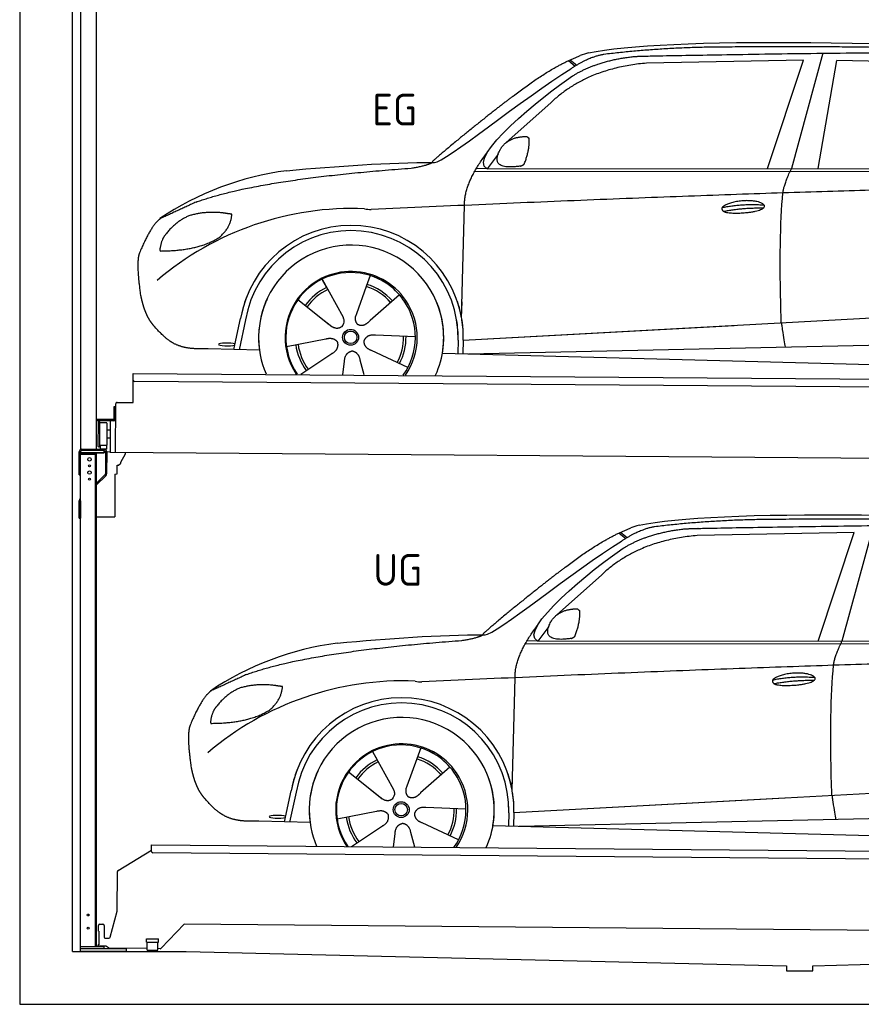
# Model space of a CAD drawing. Header units: millimetres. Extents: x -411 to 6777, y 0 to 6427.
# Tile 1 of 6: x 0 to 3183, y 0 to 3726. Entities that reach past the tile are written whole.
import ezdxf

# ---------------------------------------------------------------- set-up
doc = ezdxf.new("R2010")
doc.units = ezdxf.units.MM
for name, color, linetype, lineweight in [('car', 10, 'Continuous', 25), ('Gebäude', 7, 'Continuous', 25), ('Logo', 7, 'Continuous', 25), ('Plattform', 7, 'Continuous', 25), ('Ständer hinten', 7, 'Continuous', 25)]:
    doc.layers.add(name, color=color, linetype=linetype, lineweight=lineweight)
doc.styles.get("Standard").update_dxf_attribs({"font": 'ISOCP.SHX'})

# ---------------------------------------------------------------- blocks, each defined once
blk = doc.blocks.new('UG Plattfrom Gl550')
at = {"layer": 'Plattform'}
for p, q in [((498.1, 578.8), (498.2, 597.8)), ((498.2, 597.8), (498.3, 603.8)), ((498.3, 603.8), (5435.1, 560.7)), ((371.8, 506.3), (498.1, 583.5)), ((5429.8, 530.7), (503, 573.7)), ((368.7, 352.3), (369.4, 502.1)), ((342.2, 253.9), (368.7, 352.3)), ((297.4, 276.5), (297.6, 298.5)), ((302.6, 303.5), (314.6, 303.4)), ((319.6, 298.3), (319.2, 255.3)), ((621.4, 302.7), (535.3, 212)), ((5347, 261.5), (621.4, 302.7)), ((297.4, 276.5), (299.7, 276.5)), ((299.7, 276.5), (299.3, 225.5)), ((296.9, 220.5), (297, 225.5)), ((299.3, 225.5), (297, 225.5)), ((324.2, 250.3), (337.3, 250.2)), ((479.6, 234.9), (479.7, 247.9)), ((479.6, 234.9), (524.6, 234.5)), ((479.7, 247.9), (524.7, 247.5)), ((481.8, 204.9), (482.1, 234.9)), ((521.8, 204.6), (522.1, 234.6)), ((524.6, 234.5), (524.7, 247.5)), ((325.2, 220.3), (296.9, 220.5)), ((335.5, 213.3), (328.3, 219.2)), ((481.8, 210.9), (338.6, 212.2)), ((481.8, 204.9), (521.8, 204.6)), ((531.7, 210.5), (521.8, 210.6))]:
    blk.add_line(p, q, dxfattribs=at)
for centre, start, end in [((503.1, 578.7), 179.5, 269.5), ((374.4, 502.1), 121.4261, 179.5), ((302.6, 298.5), 89.5, 179.5), ((314.6, 298.4), 359.5, 89.5), ((324.2, 255.3), 179.5, 269.5), ((337.4, 255.2), 269.5, 344.9258), ((325.1, 215.3), 50.8402, 89.5), ((338.6, 217.2), 230.8402, 269.5), ((531.7, 215.5), 269.5, 316.4902)]:
    blk.add_arc(centre, 5, start, end, dxfattribs=at)
blk = doc.blocks.new('Palette EG Gl550')
at = {"layer": 'Plattform'}
for p, q in [((428.6, 2277), (429.5, 2387)), ((429.5, 2387), (5467.3, 2348)), ((5462.1, 2318), (434.2, 2357)), ((368.6, 2277.5), (428.6, 2277)), ((356.5, 2260.3), (356.1, 2214.3)), ((363.5, 2260.2), (356.5, 2260.3)), ((358.1, 2213.3), (358.5, 2260.3)), ((362.6, 2087.5), (363.6, 2272.5)), ((354.1, 2212.3), (292.8, 2212.8)), ((293.1, 2212.8), (293.1, 2207.8)), ((293.1, 2210.8), (355.1, 2210.3)), ((355.1, 2207.3), (293.1, 2207.8)), ((297.3, 2110.5), (298, 2204.5)), ((302, 2204.5), (301.3, 2110.5)), ((330, 2199.4), (329.3, 2115.2)), ((342.6, 2207.4), (341.7, 2087.7)), ((355.1, 2207.3), (355.1, 2210.3)), ((363.1, 2213.2), (358.1, 2213.3)), ((358.2, 2213.3), (363.1, 2213.2)), ((342.3, 2171.9), (329.8, 2172.3)), ((342.1, 2141.7), (329.5, 2141.8)), ((328.9, 2115), (303.9, 2115)), ((303.9, 2115), (303.9, 2100)), ((328.9, 2115), (303.9, 2115)), ((303.9, 2115), (303.9, 2100)), ((303.9, 2100), (328.9, 2100)), ((328.9, 2100), (303.9, 2100)), ((328.9, 2115), (328.9, 2100)), ((328.9, 2115), (328.9, 2100)), ((5465, 2048), (341.7, 2087.7))]:
    blk.add_line(p, q, dxfattribs=at)
for centre, radius, start, end in [((434.3, 2362), 5, 179.556, 269.556), ((368.6, 2272.5), 5, 89.556, 179.556), ((300, 2204.5), 2, 359.3444, 179.3444), ((302.4, 2200.4), 0.4, 179.3444, 271.7264), ((313.4, 1873.4), 326.8, 87.1681, 91.938), ((329.6, 2199.4), 0.4, 359.3444, 86.9565), ((354.1, 2214.3), 2.01, 269.7445, 359.3674), ((355.1, 2213.3), 3, 269.7663, 359.5554), ((355.1, 2213.3), 6, 269.556, 359.556), ((355.1, 2213.3), 6, 269.5566, 359.5553), ((299.3, 2110.5), 2, 179.3444, 359.3444), ((301.7, 2114.6), 0.4, 86.9623, 179.3444), ((302.7, 2123.3), 8.39, 263.3001, 278.0521), ((328.9, 2115.2), 0.4, 267.6536, 359.3444)]:
    blk.add_arc(centre, radius, start, end, dxfattribs=at)
blk = doc.blocks.new('Ständer hinten')
at = {"layer": 'Ständer hinten'}
for p, q in [((229.9, 5112), (229.9, 2098.6)), ((229.9, 5112), (289.9, 5112)), ((289.9, 2100), (289.9, 5112)), ((289.9, 4992), (312.9, 4992)), ((312.9, 4992), (312.9, 4490.7)), ((312.9, 4490.7), (289.9, 4491)), ((230, 2090), (230, 2087)), ((230, 2087), (318.9, 2087)), ((318.9, 2095), (235, 2095)), ((318.9, 2095), (318.9, 2087))]:
    blk.add_line(p, q, dxfattribs=at)
blk = doc.blocks.new('Car_EG')
at = {"layer": 'car'}
for p, q in [((3037.9, 3598.8), (2918.5, 3161.9)), ((2075.4, 3570.6), (2101.4, 3550.1)), ((2081.3, 3573.3), (2106.7, 3553.2)), ((2964.5, 3573), (2370.7, 3561.1)), ((2828.5, 3161.9), (2964.5, 3573)), ((3020.2, 3162), (3091, 3571.1)), ((3792.6, 3554.8), (3091, 3571.1)), ((2009.8, 3412.5), (1839, 3260.1)), ((1809.4, 3217), (1768.3, 3161.3)), ((1721.3, 3152.4), (4364.6, 3149.2)), ((1768.3, 3161.3), (1727, 3162.4)), ((1768.3, 3161.3), (4420.2, 3162.7)), ((1671.2, 2597.6), (1682.3, 3023.1)), ((1325.6, 2757.3), (1310.5, 2715.6)), ((1143.3, 2743.6), (1160.5, 2712.6)), ((1143.5, 2743.6), (1222.8, 2599.9)), ((1310.5, 2715.6), (1273.2, 2612.5)), ((1435.9, 2685.1), (1325, 2587)), ((1052.3, 2666.4), (1171, 2572.3)), ((1671.2, 2597.6), (1672.8, 2658.3)), ((1273.2, 2612.5), (1269.4, 2602.2)), ((1677.7, 2513), (3547.7, 2615.1)), ((810, 2477.3), (835.6, 2594.9)), ((854.1, 2589.5), (829.5, 2476.7)), ((1133.8, 2601.8), (1180.1, 2565.1)), ((1677.7, 2513), (2701.8, 2569)), ((1009, 2488.8), (1157.7, 2517.7)), ((1496.5, 2525.5), (1345.2, 2531.8)), ((1658.1, 2512.4), (1656.8, 2462)), ((1677.7, 2513), (1676.5, 2461.5)), ((1697, 2460.9), (3582.9, 2502.3)), ((907, 2474.7), (712.8, 2479.9)), ((1063.5, 2384.5), (1180.5, 2462.2)), ((1468.3, 2409.5), (1331, 2473.5)), ((1598.6, 2463.5), (3647.1, 2410.1)), ((1222.2, 2383.1), (1228.3, 2432.6)), ((1303.4, 2382.4), (1288.2, 2437.1))]:
    blk.add_line(p, q, dxfattribs=at)
for radius in [30.1, 23.6]:
    blk.add_circle((1251.5, 2523.8), radius, dxfattribs=at)
for centre, radius, start, end in [((2188.5, 3429.2), 174.5, 102.3489, 113.0153), ((1156.1, 2041.5), 1122.3, 97.5147, 123.9129), ((1259.2, 1870.1), 1141.2, 87.724, 130.3913), ((1332, 3124.5), 117.4, 256.4608, 268.6636), ((1253.6, 2522.9), 424.2, 10.1481, 170.2223), ((1253.4, 2522.7), 404.8, 358.5419, 170.499), ((1253.6, 2522.9), 350, 350.2258, 187.9239), ((1251.5, 2523.8), 245, 51.7123, 188.2101), ((1253.6, 2522.9), 250, 34.003, 143.5989), ((1251.5, 2523.8), 245, 30.221, 72.4019), ((1251.5, 2523.8), 209.6, 41.1302, 72.8747), ((1251.5, 2523.8), 209.6, 115.7372, 144.8747), ((1251.5, 2523.8), 200.6, 115.5705, 145.0215), ((1251.5, 2523.8), 200.6, 41.1155, 72.9111), ((1253.6, 2522.9), 424.2, 158.9384, 170.2223), ((1253.6, 2522.9), 350, 154.4856, 203.0931), ((1253.6, 2522.9), 350, 154.4856, 157.347), ((1253.6, 2522.9), 250, 143.5989, 213.5789), ((1251.5, 2523.8), 245, 144.4019, 214.6129), ((1253.6, 2522.9), 250, 143.5989, 147.9713), ((1251.5, 2523.8), 245, 143.0042, 147.4925), ((1251.5, 2523.8), 200.6, 41.1155, 44.3784), ((1251.5, 2523.8), 245, 324.3871, 34.5977), ((1253.6, 2522.9), 250, 325.4211, 34.003), ((1253.6, 2522.9), 250, 29.7422, 34.003), ((1253.6, 2522.9), 350, 350.2258, 23.1163), ((1253.6, 2522.9), 424.2, 358.6661, 18.6635), ((1253.6, 2522.9), 350, 335.9069, 11.3993), ((1253.6, 2522.9), 404.6, 358.5068, 9.6777), ((1253.6, 2522.9), 424.2, 358.6661, 9.1695), ((1251.5, 2523.8), 200.6, 187.5904, 217.0215), ((1251.5, 2523.8), 200.6, 331.5904, 1.0215), ((1251.5, 2523.8), 209.6, 331.7372, 0.8747), ((1251.5, 2523.8), 209.6, 187.7372, 216.8747)]:
    blk.add_arc(centre, radius, start, end, dxfattribs=at)
blk.add_ellipse((785.5, 2496.9), major_axis=(33.6, -0.3), ratio=0.157274, start_param=0.513473, end_param=5.704241, dxfattribs=at)
for points, degree in [([(2151.2, 3599.7), (2438.8, 3661.3), (3323.8, 3648), (4495.8, 3584.7)], 3), ([(2681.9, 3622.1), (2439, 3622), (2209.6, 3594.1)], 2), ([(3646, 3607.4), (3297.8, 3626.8), (2681.9, 3622.1)], 2), ([(1866.9, 3436.8), (2008, 3547.1), (2120.2, 3589.8)], 2), ([(2209.6, 3594.1), (2153.4, 3585.1), (2085, 3539.8)], 2), ([(2091.3, 3513.1), (2185.1, 3570.8), (2320.7, 3586)], 2), ([(1568.6, 3185.8), (1604.3, 3182), (1906.5, 3430.9), (2085, 3539.8)], 3), ([(2370.7, 3561.1), (2146.6, 3541.8), (2009.8, 3412.5)], 2), ([(1768.3, 3161.3), (1685.3, 3201.4), (1979.2, 3437.7), (2091.3, 3513.1)], 3), ([(1866.9, 3436.8), (1785.8, 3376.3), (1683.4, 3292.9), (1554.1, 3187.7), (1560, 3185.7)], 4), ([(1817.6, 3234.6), (1834.1, 3264.9), (1876.9, 3279)], 2), ([(1876.9, 3279), (1905.6, 3284.7), (1918.5, 3283.5)], 2), ([(1918.5, 3283.5), (1924.5, 3277.4), (1927, 3277.3)], 2), ([(1908.1, 3179.4), (1929.6, 3232.4), (1927, 3277.3)], 2), ([(1682.3, 3023.1), (1679.9, 3106.7), (1768.8, 3224)], 2), ([(1894.6, 3171.7), (1772.4, 3153), (1817.6, 3234.6)], 2), ([(1009.4, 3154.2), (1205.7, 3172.1), (1390.9, 3185.2), (1568.6, 3185.8)], 3), ([(1480.7, 3163.9), (1533.9, 3171.8), (1559.7, 3184.7)], 2), ([(1894.6, 3171.7), (1900.7, 3173.5), (1908.1, 3179.4)], 2), ([(667.1, 3035.4), (903.7, 3122), (1480.7, 3163.9)], 2), ([(2886.6, 3070), (2889.7, 3101), (2918.5, 3161.9)], 2), ([(4638.8, 3091), (3762.4, 3119.4), (1329.3, 3007.2)], 2), ([(667.1, 3035.4), (532.9, 2973.5)], 1), ([(2656.5, 3014.7), (2732, 3030.9), (2815.5, 3024.4)], 2), ([(643.1, 2984.4), (590.8, 2963.7), (552.7, 2913.7)], 2), ([(770, 2994.2), (702.5, 3001.9), (643.1, 2984.4)], 2), ([(752.9, 2900.7), (798.9, 2937.7), (802.6, 2989.5)], 2), ([(802.6, 2989.5), (784.9, 2991.6), (770, 2994.2)], 2), ([(2661.4, 3000.8), (2735.6, 3014.7), (2813.5, 3013.3)], 2), ([(532.9, 2973.5), (498.2, 2950.8), (453.2, 2843.7)], 2), ([(552.7, 2913.7), (534.5, 2893.9), (529.7, 2852.6)], 2), ([(531, 2850.3), (675.7, 2850.9), (752.9, 2900.7)], 2), ([(453.2, 2843.7), (446.7, 2827.8), (444.7, 2799.3), (445.7, 2766.9), (456.9, 2683.7)], 4), ([(529.7, 2852.6), (533.1, 2852.5), (531, 2850.3)], 2), ([(1171, 2572.3), (1194.3, 2550.4), (1217.6, 2563.8)], 2), ([(1157.7, 2517.7), (1188.4, 2526.4), (1203, 2503.9)], 2), ([(1180.5, 2462.2), (1208.5, 2477.6), (1203, 2503.9)], 2), ([(1331, 2473.5), (1301, 2484.5), (1302.5, 2511.3)], 2), ([(1345.2, 2531.8), (1313.5, 2535.8), (1302.5, 2511.3)], 2), ([(1228.3, 2432.6), (1229.5, 2464.6), (1255.5, 2471.5)], 2), ([(1288.2, 2437.1), (1282.2, 2468.5), (1255.5, 2471.5)], 2)]:
    blk.add_open_spline(points, degree=degree, dxfattribs=at)
for points, degree, knots in [([(2320.7, 3586), (2347.3, 3588), (2486.7, 3589.9), (3508.2, 3610), (4128.4, 3603.6), (4583.8, 3431), (4560.1, 3257.3)], 4, [0.0821318, 0.0821318, 0.0821318, 0.0821318, 0.0821318, 0.258851, 0.508851, 1, 1, 1, 1, 1]), ([(2880.4, 2578.7), (2879.9, 2592.3), (2879.5, 2605.6), (2879.1, 2618.8), (2873.5, 2808.7), (2876, 2959.1), (2886.6, 3070)], 3, [0, 0, 0, 0, 0.064923, 0.064923, 0.064923, 1, 1, 1, 1]), ([(2656.5, 3014.7), (2660.7, 3019.8), (2681.9, 3035.9), (2764.7, 3055.3), (2879.8, 3018.1), (2770.8, 2990.5), (2686, 2991.9), (2651.7, 2995.8), (2656.5, 3014.7)], 5, [0, 0, 0, 0, 0, 0, 0.300106, 0.500106, 0.700106, 1, 1, 1, 1, 1, 1]), ([(456.9, 2683.7), (457.7, 2679.5), (458.6, 2675.3), (459.5, 2671.1), (460.5, 2667.1), (464, 2652.3), (468, 2638.6), (472.4, 2626.1), (477.3, 2614.8)], 4, [0.4914944, 0.4914944, 0.4914944, 0.4914944, 0.4914944, 0.5422469, 0.5422469, 0.5422469, 0.5422469, 0.728655, 0.728655, 0.728655, 0.728655, 0.728655]), ([(476.9, 2615.5), (478.3, 2612.3), (479.7, 2609.2), (481.1, 2606.2), (482.6, 2603.3), (488.2, 2592.2), (494.2, 2582.8), (500.4, 2574.9), (506.9, 2567.4)], 4, [0.7288005, 0.7288005, 0.7288005, 0.7288005, 0.7288005, 0.7843928, 0.7843928, 0.7843928, 0.7843928, 1, 1, 1, 1, 1]), ([(1222.8, 2599.9), (1224.5, 2595.8), (1225.5, 2591.8), (1225.8, 2587.9), (1226.4, 2579.3), (1223.7, 2571.3), (1217.6, 2563.8)], 3, [0.2167758, 0.2167758, 0.2167758, 0.2167758, 0.4600873, 0.4600873, 0.4600873, 1, 1, 1, 1]), ([(1269.4, 2602.2), (1268.8, 2599), (1268.5, 2596), (1268.6, 2593.1), (1269, 2590.3), (1269.7, 2584.5), (1271.7, 2579.2), (1275.3, 2574.6), (1280.2, 2571.6)], 4, [0.3191838, 0.3191838, 0.3191838, 0.3191838, 0.3191838, 0.5438253, 0.5438253, 0.5438253, 0.5438253, 1, 1, 1, 1, 1]), ([(1325, 2587), (1325, 2587), (1325, 2587), (1325, 2587), (1325, 2587), (1315.9, 2577.3), (1305.2, 2567.4), (1290.9, 2565), (1280.2, 2571.6)], 4, [-0.000003, -0.000003, -0.000003, -0.000003, -0.000003, 0, 0, 0, 0, 1, 1, 1, 1, 1]), ([(2880.4, 2578.7), (2881, 2574), (2881.7, 2569.5), (2882.4, 2565.2), (2883, 2561.2), (2883.5, 2557.3), (2884.1, 2553.5), (2888.6, 2523.3), (2892.2, 2501.2), (2894.7, 2487.2)], 3, [-0.000011, -0.000011, -0.000011, -0.000011, 0.107576, 0.107576, 0.107576, 0.206414, 0.206414, 0.206414, 1, 1, 1, 1]), ([(712.8, 2479.9), (688.1, 2480.6), (632.5, 2477), (596.4, 2490.9), (552.8, 2516), (506.9, 2567.4)], 4, [0, 0, 0, 0, 0, 0.597866, 1, 1, 1, 1, 1])]:
    blk.add_open_spline(points, degree=degree, knots=knots, dxfattribs=at)
blk = doc.blocks.new('Car_147')
at = {"layer": 'car'}
for p, q in [((3229.2, 1811.5), (3109.9, 1374.6)), ((2266.8, 1783.3), (2292.7, 1762.8)), ((2272.6, 1786), (2298, 1765.9)), ((3155.8, 1785.7), (2562, 1773.8)), ((3019.9, 1374.6), (3155.8, 1785.7)), ((2201.2, 1625.2), (2030.4, 1472.8)), ((2000.7, 1429.7), (1959.6, 1374)), ((1912.6, 1365.1), (4556, 1361.9)), ((1959.6, 1374), (1918.4, 1375.1)), ((1959.6, 1374), (4611.6, 1375.4)), ((1862.5, 810.3), (1873.6, 1235.8)), ((1517, 970), (1501.9, 928.3)), ((1334.7, 956.3), (1351.9, 925.3)), ((1334.8, 956.3), (1414.2, 812.6)), ((1501.9, 928.3), (1464.5, 825.2)), ((1627.3, 897.8), (1516.3, 799.7)), ((1243.7, 879.1), (1362.3, 785)), ((1862.5, 810.3), (1864.1, 871)), ((1464.5, 825.2), (1460.7, 814.9)), ((1869, 725.7), (3739, 827.8)), ((1001.4, 690), (1027, 807.6)), ((1045.5, 802.2), (1020.9, 689.4)), ((1325.2, 814.5), (1371.4, 777.8)), ((1869, 725.7), (2893.1, 781.7)), ((1200.4, 701.5), (1349, 730.4)), ((1687.9, 738.2), (1536.6, 744.5)), ((1849.4, 725.1), (1848.1, 674.7)), ((1869, 725.7), (1867.8, 674.2)), ((1888.4, 673.6), (3774.2, 715)), ((1098.3, 687.4), (904.1, 692.6)), ((1254.9, 597.2), (1371.8, 674.9)), ((1659.6, 622.2), (1522.4, 686.2)), ((1789.9, 676.2), (3838.5, 622.8)), ((1413.6, 595.8), (1419.7, 645.3)), ((1494.8, 595.1), (1479.5, 649.8))]:
    blk.add_line(p, q, dxfattribs=at)
for radius in [30.1, 23.6]:
    blk.add_circle((1442.9, 736.5), radius, dxfattribs=at)
for centre, radius, start, end in [((2379.8, 1641.9), 174.5, 102.3489, 113.0153), ((1347.5, 254.1), 1122.3, 97.5147, 123.9129), ((1450.6, 82.8), 1141.2, 87.724, 130.3913), ((1523.4, 1337.2), 117.4, 256.4608, 268.6636), ((1445, 735.6), 424.2, 10.1481, 170.2223), ((1444.7, 735.4), 404.8, 358.5419, 170.499), ((1445, 735.6), 350, 350.2258, 187.9239), ((1442.9, 736.5), 245, 51.7123, 188.2101), ((1445, 735.6), 250, 34.003, 143.5989), ((1442.9, 736.5), 245, 30.221, 72.4019), ((1442.9, 736.5), 209.6, 41.1302, 72.8747), ((1442.9, 736.5), 209.6, 115.7372, 144.8747), ((1442.9, 736.5), 200.6, 115.5705, 145.0215), ((1442.9, 736.5), 200.6, 41.1155, 72.9111), ((1445, 735.6), 424.2, 158.9384, 170.2223), ((1445, 735.6), 350, 154.4856, 203.0931), ((1445, 735.6), 350, 154.4856, 157.347), ((1445, 735.6), 250, 143.5989, 213.5789), ((1442.9, 736.5), 245, 144.4019, 214.6129), ((1445, 735.6), 250, 143.5989, 147.9713), ((1442.9, 736.5), 245, 143.0042, 147.4925), ((1442.9, 736.5), 200.6, 41.1155, 44.3784), ((1442.9, 736.5), 245, 324.3871, 34.5977), ((1445, 735.6), 250, 325.4211, 34.003), ((1445, 735.6), 250, 29.7422, 34.003), ((1445, 735.6), 350, 350.2258, 23.1163), ((1445, 735.6), 424.2, 358.6661, 18.6635), ((1445, 735.6), 350, 335.9069, 11.3993), ((1445, 735.6), 404.6, 358.5068, 9.6777), ((1445, 735.6), 424.2, 358.6661, 9.1695), ((1442.9, 736.5), 209.6, 187.7372, 216.8747), ((1442.9, 736.5), 200.6, 187.5904, 217.0215), ((1442.9, 736.5), 200.6, 331.5904, 1.0215), ((1442.9, 736.5), 209.6, 331.7372, 0.8747)]:
    blk.add_arc(centre, radius, start, end, dxfattribs=at)
blk.add_ellipse((976.9, 709.6), major_axis=(33.6, -0.3), ratio=0.157274, start_param=0.513473, end_param=5.704241, dxfattribs=at)
for points, degree in [([(2342.5, 1812.4), (2630.1, 1874), (3515.1, 1860.7), (4687.1, 1797.4)], 3), ([(2873.2, 1834.8), (2630.4, 1834.7), (2401, 1806.8)], 2), ([(3837.4, 1820.1), (3489.2, 1839.5), (2873.2, 1834.8)], 2), ([(2058.2, 1649.5), (2199.3, 1759.8), (2311.6, 1802.5)], 2), ([(2401, 1806.8), (2344.7, 1797.8), (2276.3, 1752.5)], 2), ([(2282.7, 1725.8), (2376.5, 1783.5), (2512.1, 1798.7)], 2), ([(1760, 1398.5), (1795.6, 1394.7), (2097.9, 1643.6), (2276.3, 1752.5)], 3), ([(2562, 1773.8), (2337.9, 1754.5), (2201.2, 1625.2)], 2), ([(1959.6, 1374), (1876.6, 1414.1), (2170.6, 1650.4), (2282.7, 1725.8)], 3), ([(2058.2, 1649.5), (1977.1, 1589), (1874.8, 1505.6), (1745.4, 1400.4), (1751.4, 1398.4)], 4), ([(2009, 1447.3), (2025.5, 1477.6), (2068.2, 1491.7)], 2), ([(2068.2, 1491.7), (2096.9, 1497.4), (2109.8, 1496.2)], 2), ([(2109.8, 1496.2), (2115.9, 1490.1), (2118.3, 1490)], 2), ([(2099.5, 1392.1), (2120.9, 1445.1), (2118.3, 1490)], 2), ([(1873.6, 1235.8), (1871.3, 1319.4), (1960.2, 1436.7)], 2), ([(2086, 1384.4), (1963.8, 1365.7), (2009, 1447.3)], 2), ([(1200.7, 1366.9), (1397, 1384.8), (1582.2, 1397.9), (1760, 1398.5)], 3), ([(1672.1, 1376.6), (1725.2, 1384.5), (1751.1, 1397.4)], 2), ([(2086, 1384.4), (2092, 1386.2), (2099.5, 1392.1)], 2), ([(858.5, 1248.1), (1095.1, 1334.7), (1672.1, 1376.6)], 2), ([(3077.9, 1282.7), (3081.1, 1313.7), (3109.9, 1374.6)], 2), ([(4830.2, 1303.7), (3953.8, 1332.1), (1520.6, 1219.9)], 2), ([(858.5, 1248.1), (724.2, 1186.2)], 1), ([(2847.8, 1227.4), (2923.4, 1243.6), (3006.8, 1237.1)], 2), ([(834.4, 1197.1), (782.1, 1176.4), (744.1, 1126.4)], 2), ([(961.4, 1206.9), (893.8, 1214.6), (834.4, 1197.1)], 2), ([(944.2, 1113.4), (990.3, 1150.4), (994, 1202.2)], 2), ([(994, 1202.2), (976.3, 1204.3), (961.4, 1206.9)], 2), ([(2852.8, 1213.5), (2926.9, 1227.4), (3004.8, 1226)], 2), ([(724.2, 1186.2), (689.6, 1163.5), (644.6, 1056.4)], 2), ([(744.1, 1126.4), (725.8, 1106.6), (721.1, 1065.3)], 2), ([(722.4, 1063), (867.1, 1063.6), (944.2, 1113.4)], 2), ([(644.6, 1056.4), (638.1, 1040.5), (636, 1012), (637.1, 979.6), (648.2, 896.4)], 4), ([(721.1, 1065.3), (724.5, 1065.2), (722.4, 1063)], 2), ([(1362.3, 785), (1385.6, 763.1), (1409, 776.5)], 2), ([(1349, 730.4), (1379.8, 739.1), (1394.4, 716.6)], 2), ([(1371.8, 674.9), (1399.8, 690.3), (1394.4, 716.6)], 2), ([(1522.4, 686.2), (1492.4, 697.2), (1493.9, 724)], 2), ([(1536.6, 744.5), (1504.9, 748.5), (1493.9, 724)], 2), ([(1419.7, 645.3), (1420.9, 677.3), (1446.8, 684.2)], 2), ([(1479.5, 649.8), (1473.5, 681.2), (1446.8, 684.2)], 2)]:
    blk.add_open_spline(points, degree=degree, dxfattribs=at)
for points, degree, knots in [([(2512.1, 1798.7), (2538.6, 1800.7), (2678.1, 1802.6), (3699.5, 1822.7), (4319.8, 1816.3), (4775.2, 1643.7), (4751.5, 1470)], 4, [0.0821318, 0.0821318, 0.0821318, 0.0821318, 0.0821318, 0.258851, 0.508851, 1, 1, 1, 1, 1]), ([(3071.7, 791.4), (3071.2, 805), (3070.8, 818.3), (3070.4, 831.5), (3064.8, 1021.4), (3067.3, 1171.8), (3077.9, 1282.7)], 3, [0, 0, 0, 0, 0.064923, 0.064923, 0.064923, 1, 1, 1, 1]), ([(2847.8, 1227.4), (2852.1, 1232.5), (2873.2, 1248.6), (2956.1, 1268), (3071.1, 1230.8), (2962.2, 1203.2), (2877.4, 1204.6), (2843.1, 1208.5), (2847.8, 1227.4)], 5, [0, 0, 0, 0, 0, 0, 0.300106, 0.500106, 0.700106, 1, 1, 1, 1, 1, 1]), ([(648.2, 896.4), (649.1, 892.2), (650, 888), (650.9, 883.8), (651.9, 879.8), (655.4, 865), (659.4, 851.3), (663.8, 838.8), (668.6, 827.5)], 4, [0.4914944, 0.4914944, 0.4914944, 0.4914944, 0.4914944, 0.5422469, 0.5422469, 0.5422469, 0.5422469, 0.728655, 0.728655, 0.728655, 0.728655, 0.728655]), ([(668.3, 828.2), (669.7, 825), (671.1, 821.9), (672.5, 818.9), (673.9, 816), (679.6, 804.9), (685.5, 795.5), (691.8, 787.6), (698.3, 780.1)], 4, [0.7288005, 0.7288005, 0.7288005, 0.7288005, 0.7288005, 0.7843928, 0.7843928, 0.7843928, 0.7843928, 1, 1, 1, 1, 1]), ([(1414.2, 812.6), (1415.9, 808.5), (1416.8, 804.5), (1417.1, 800.6), (1417.8, 792), (1415.1, 784), (1409, 776.5)], 3, [0.2167758, 0.2167758, 0.2167758, 0.2167758, 0.4600873, 0.4600873, 0.4600873, 1, 1, 1, 1]), ([(1460.7, 814.9), (1460.2, 811.7), (1459.9, 808.7), (1460, 805.8), (1460.3, 803), (1461.1, 797.2), (1463.1, 791.9), (1466.6, 787.3), (1471.5, 784.3)], 4, [0.3191838, 0.3191838, 0.3191838, 0.3191838, 0.3191838, 0.5438253, 0.5438253, 0.5438253, 0.5438253, 1, 1, 1, 1, 1]), ([(1516.3, 799.7), (1516.3, 799.7), (1516.3, 799.7), (1516.3, 799.7), (1516.3, 799.7), (1507.2, 790), (1496.6, 780.1), (1482.3, 777.7), (1471.5, 784.3)], 4, [-0.000003, -0.000003, -0.000003, -0.000003, -0.000003, 0, 0, 0, 0, 1, 1, 1, 1, 1]), ([(3071.7, 791.4), (3072.4, 786.7), (3073.1, 782.2), (3073.7, 777.9), (3074.3, 773.9), (3074.9, 770), (3075.5, 766.2), (3080, 736), (3083.5, 713.9), (3086, 699.9)], 3, [-0.000011, -0.000011, -0.000011, -0.000011, 0.107576, 0.107576, 0.107576, 0.206414, 0.206414, 0.206414, 1, 1, 1, 1]), ([(904.1, 692.6), (879.5, 693.3), (823.8, 689.7), (787.8, 703.6), (744.1, 728.7), (698.3, 780.1)], 4, [0, 0, 0, 0, 0, 0.597866, 1, 1, 1, 1, 1])]:
    blk.add_open_spline(points, degree=degree, knots=knots, dxfattribs=at)
blk = doc.blocks.new('Ständer_hinten_GT190')
at = {"layer": 'Ständer hinten'}
for p, q in [((225, 2004), (225, 2090)), ((230, 200), (230, 2090)), ((319, 2087), (230, 2087)), ((235, 2100), (319, 2100)), ((319, 2095), (235, 2095)), ((290, 218), (290, 2087)), ((319, 2087), (319, 2095)), ((324, 2090), (324, 2007.2)), ((329, 2090), (328.9, 2007.1)), ((341.8, 2089.5), (329, 2090.6)), ((341.8, 2087.7), (341.8, 2089.5)), ((399.8, 2087.2), (341.8, 2087.7)), ((399.7, 2082.7), (399.8, 2087.2)), ((230, 2082), (290, 2082)), ((285, 2082), (285, 218)), ((383, 2051.9), (399.7, 2082.7)), ((383, 2047.8), (383, 2051.9)), ((369, 2007), (369, 2040.5)), ((369, 2040.5), (374, 2040.5)), ((374, 2040.5), (382.9, 2047.4)), ((382.9, 2047.4), (383, 2047.8)), ((225, 2004), (230, 2004)), ((290, 1972.1), (322.5, 2003.6)), ((325.9, 2000), (290, 1965.2)), ((360, 2006.3), (369, 2007)), ((360, 2006.3), (360, 1844)), ((230, 1904.9), (225, 1904.9)), ((225, 1840), (225, 1904.9)), ((228.1, 1912.1), (230, 1914)), ((230, 1904.9), (230, 1840)), ((225, 1840), (230, 1840)), ((290, 1844), (360, 1844)), ((319, 218), (230, 218)), ((404, 210), (230, 210)), ((404, 200), (230, 200)), ((319, 210), (319, 218)), ((404, 200), (404, 210))]:
    blk.add_line(p, q, dxfattribs=at)
for centre, radius in [((264, 2062), 6.5), ((264, 2012), 6.5), ((264, 2037), 3.7), ((264, 1987), 3.7), ((258.6, 338), 3.7), ((258.6, 288), 3.7)]:
    blk.add_circle(centre, radius, dxfattribs=at)
for centre, radius, start, end in [((235, 2090), 10, 90, 180), ((235, 2090), 5, 90, 180), ((319, 2090), 10, 0.0086, 89.9915), ((319, 2090), 5, 0, 90), ((319, 2007.2), 5, 314.0428, 0), ((318.9, 2007.1), 10, 314.1186, 0), ((235, 1904.9), 10, 134.1186, 180)]:
    blk.add_arc(centre, radius, start, end, dxfattribs=at)
blk = doc.blocks.new('Gebäude_350_GT190')
at = {"layer": 'Gebäude'}
for p, q in [((0, 5800), (0, 0)), ((200, 200), (200, 5600)), ((200, 200), (630.1, 200)), ((630.1, 200), (2900, 146.1)), ((3000, 146.1), (5231.6, 200)), ((2900, 146.1), (2900, 126.1)), ((2900, 126.1), (3000, 126.1)), ((3000, 126.1), (3000, 146.1)), ((0, 0), (5900, 0))]:
    blk.add_line(p, q, dxfattribs=at)

msp = doc.modelspace()

# ---------------------------------------------------------------- block references
for name in ['Car_EG', 'Car_147']:
    msp.add_blockref(name, (0, 0))
at = {"layer": 'Gebäude'}
msp.add_blockref('Gebäude_350_GT190', (0, 0), dxfattribs=at)
at = {"layer": 'Plattform'}
for name in ['Palette EG Gl550', 'UG Plattfrom Gl550']:
    msp.add_blockref(name, (0, 0), dxfattribs=at)
at = {"layer": 'Ständer hinten'}
for name in ['Ständer hinten', 'Ständer_hinten_GT190']:
    msp.add_blockref(name, (0, 0), dxfattribs=at)

# ---------------------------------------------------------------- texts
msp.add_text('UG', height=120).set_placement((1337.66, 1583.58))
at = {"layer": 'Logo'}
msp.add_text('EG', height=120, dxfattribs=at).set_placement((1334, 3325.32))

doc.saveas('drawing.dxf')
